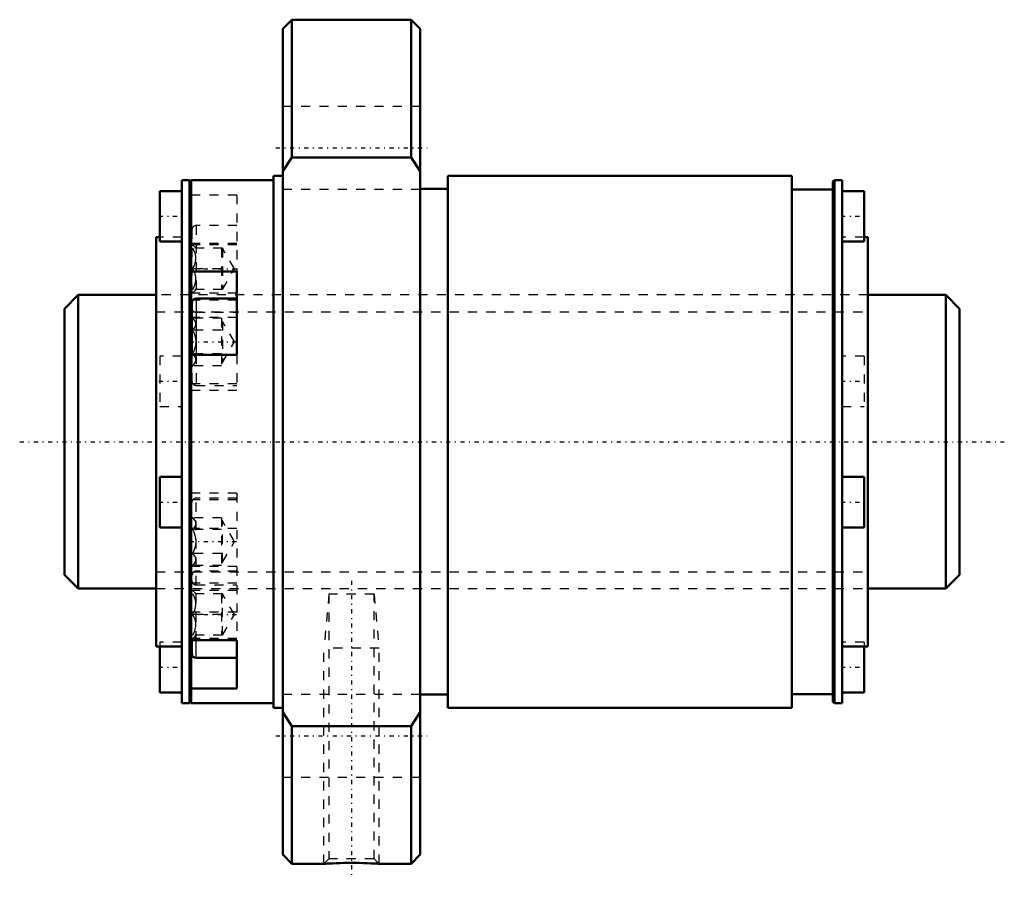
# Model space of a CAD drawing. Header units: millimetres. Extents: x -15 to 92, y -47 to 46.
import ezdxf

# ---------------------------------------------------------------- set-up
doc = ezdxf.new("R2010")
doc.units = ezdxf.units.MM
doc.linetypes.add('Center', pattern=[1.5, 0.45, -0.5, 0.05, -0.5])
doc.linetypes.add('Dashed', pattern=[2, 1, -1])
for name, color, linetype, lineweight in [('2d ConnectionPoints', 7, 'Continuous', 50), ('AM_0', 7, 'Continuous', 50), ('AM_4', 3, 'Continuous', 25), ('AM_5', 3, 'Continuous', 25), ('AM_7', 7, 'Center', 25), ('AM_9', 6, 'Dashed', 25)]:
    doc.layers.add(name, color=color, linetype=linetype, lineweight=lineweight)

# ---------------------------------------------------------------- blocks, each defined once
blk = doc.blocks.new('1_NRR0130BLK3232_3_6Nut_0_in_BLK3232_3_6ZZG1_97_6LC3_N0_1300_0')
at = {"layer": 'AM_0'}
for p, q in [((14.8, 46), (13.8, 45)), ((27.8, 46), (14.8, 46)), ((14.8, 46), (14.8, 30.98)), ((28.8, 45), (27.8, 46)), ((27.8, 46), (27.8, 30.98)), ((13.8, 45), (13.8, -45)), ((28.8, 45), (28.8, -45)), ((14.8, 30.98), (13.8, 29.48)), ((27.8, 30.98), (14.8, 30.98)), ((28.8, 29.48), (27.8, 30.98)), ((13.8, 29), (12.8, 29)), ((12.8, 29), (12.8, -29)), ((69.3, 29), (31.8, 29)), ((31.8, 29), (31.8, -29)), ((69.3, 29), (69.3, -29)), ((3.65, 28.5), (2.8, 28.5)), ((2.8, 28.5), (2.8, -28.5)), ((3.8, 28.35), (3.65, 28.5)), ((3.65, 28.5), (3.65, -28.5)), ((3.8, 28.5), (3.8, -28.5)), ((12.8, 28.5), (3.8, 28.5)), ((73.95, 28.5), (73.8, 28.35)), ((73.8, 28.35), (73.8, -28.35)), ((74.8, 28.5), (73.95, 28.5)), ((73.95, 28.5), (73.95, -28.5)), ((74.8, 28.5), (74.8, -28.5)), ((2.8, 27.33), (0.4, 27.33)), ((0.4, 27.33), (0.4, 21.83)), ((31.8, 27.55), (28.8, 27.55)), ((73.8, 27.5), (69.3, 27.5)), ((77.2, 27.33), (74.8, 27.33)), ((77.2, 27.33), (77.2, 21.83)), ((0.4, 22.3), (0, 22.3)), ((0, 22.3), (0, -22.3)), ((0.4, 21.83), (2.8, 21.83)), ((74.8, 21.83), (77.2, 21.83)), ((77.6, 22.3), (77.2, 22.3)), ((77.6, 22.3), (77.6, -22.3)), ((3.8, 18.55), (8.8, 18.55)), ((8.8, 9.46), (8.8, 18.55)), ((3.9, 15.15), (3.9, 9.46)), ((8.8, 15.6), (4.35, 15.6)), ((8.8, 9.46), (3.8, 9.46)), ((2.8, -3.84), (0.4, -3.84)), ((0.4, -3.84), (0.4, -9.34)), ((77.2, -3.84), (74.8, -3.84)), ((77.2, -3.84), (77.2, -9.34)), ((0.4, -9.34), (2.8, -9.34)), ((74.8, -9.34), (77.2, -9.34)), ((0, -22.3), (2.8, -22.3)), ((0.4, -22.3), (0.4, -27.33)), ((3.8, -21.63), (8.8, -21.63)), ((3.9, -23.11), (3.9, -21.63)), ((8.8, -26.88), (8.8, -21.63)), ((74.8, -22.3), (77.6, -22.3)), ((77.2, -22.3), (77.2, -27.33)), ((4.35, -23.56), (8.8, -23.56)), ((0.4, -27.33), (2.8, -27.33)), ((8.8, -26.88), (3.8, -26.88)), ((28.8, -27.55), (31.8, -27.55)), ((69.3, -27.5), (73.8, -27.5)), ((74.8, -27.33), (77.2, -27.33)), ((2.8, -28.5), (3.65, -28.5)), ((3.65, -28.5), (3.8, -28.35)), ((3.8, -28.5), (12.8, -28.5)), ((73.8, -28.35), (73.95, -28.5)), ((73.95, -28.5), (74.8, -28.5)), ((12.8, -29), (13.8, -29)), ((13.8, -29.48), (14.8, -30.98)), ((27.8, -30.98), (28.8, -29.48)), ((31.8, -29), (69.3, -29)), ((14.8, -30.98), (14.8, -46)), ((14.8, -30.98), (27.8, -30.98)), ((27.8, -30.98), (27.8, -46)), ((13.8, -45), (14.8, -46)), ((27.8, -46), (28.8, -45)), ((14.8, -46), (18.3, -46)), ((24.29, -46), (27.8, -46))]:
    blk.add_line(p, q, dxfattribs=at)
blk.add_lwpolyline([(18.3, -46), (18.34, -46), (18.46, -45.99), (18.65, -45.98), (18.92, -45.97), (19.25, -45.95), (19.63, -45.94), (20.07, -45.92), (20.54, -45.91), (21.05, -45.91), (21.56, -45.91), (22.08, -45.91), (22.56, -45.92), (23.02, -45.94), (23.41, -45.95), (23.75, -45.97), (24.01, -45.98), (24.19, -45.99), (24.28, -46), (24.3, -46)], dxfattribs=at)
for centre, start, end in [((4.35, 15.15), 90, 180), ((4.35, -23.11), 180, 270)]:
    blk.add_arc(centre, 0.45, start, end, dxfattribs=at)
at = {"layer": 'AM_4'}
for p, q in [((3.99, 15.42), (3.8, 15.42)), ((4.35, 15.6), (4.35, 9.46)), ((4.35, -23.56), (4.35, -21.63))]:
    blk.add_line(p, q, dxfattribs=at)
at = {"layer": 'AM_5', "linetype": 'Dashed'}
for p, q in [((18.84, -16.62), (18.3, -22.5)), ((23.76, -16.62), (24.3, -22.5)), ((24.3, -22.5), (18.3, -22.5)), ((18.3, -46), (18.3, -22.5)), ((24.3, -46), (24.3, -22.5))]:
    blk.add_line(p, q, dxfattribs=at)
at = {"layer": 'AM_7'}
for p, q in [((13.05, 32.04), (29.55, 32.04)), ((0.28, 24.58), (2.92, 24.58)), ((74.68, 24.58), (77.32, 24.58)), ((3.65, 18.84), (9.04, 18.84)), ((3.65, 10.88), (9.04, 10.88)), ((0.28, 6.59), (2.92, 6.59)), ((74.68, 6.59), (77.32, 6.59)), ((0.28, -6.59), (2.92, -6.59)), ((74.68, -6.59), (77.32, -6.59)), ((3.65, -10.88), (9.04, -10.88)), ((21.3, -15.16), (21.3, -47.47)), ((3.65, -18.84), (9.04, -18.84)), ((0.28, -24.58), (2.92, -24.58)), ((74.68, -24.58), (77.32, -24.58)), ((13.05, -32.04), (29.55, -32.04))]:
    blk.add_line(p, q, dxfattribs=at)
at = {"layer": 'AM_9'}
for p, q in [((28.8, 36.54), (13.8, 36.54)), ((8.8, 26.88), (3.8, 26.88)), ((8.8, 26.88), (8.8, 18.55)), ((13.8, 27.54), (28.8, 27.54)), ((3.9, 23.11), (3.9, 15.15)), ((8.8, 23.56), (4.35, 23.56)), ((4.35, 23.56), (4.35, 15.6)), ((2.8, 22.3), (0.4, 22.3)), ((3.8, 21.63), (8.8, 21.63)), ((4.35, 21.09), (3.9, 21.54)), ((77.2, 22.3), (74.8, 22.3)), ((8.8, 21.46), (3.8, 21.46)), ((7.23, 21.09), (4, 21.09)), ((7.13, 21.09), (7.13, 16.59)), ((8.53, 18.84), (7.23, 21.09)), ((7.23, 21.09), (7.23, 16.59)), ((7.13, 18.84), (4, 18.84)), ((7.23, 16.59), (8.53, 18.84)), ((8.8, 16.21), (3.8, 16.21)), ((3.9, 16.14), (4.35, 16.59)), ((7.23, 16.59), (4, 16.59)), ((77.6, 16), (0, 16)), ((8.8, 15.42), (3.99, 15.42)), ((4.35, 14.11), (8.8, 14.11)), ((3.8, 13.59), (8.8, 13.59)), ((4, 13.47), (3.9, 13.57)), ((7.13, 13.47), (4, 13.47)), ((7.13, 13.47), (7.13, 8.28)), ((7.23, 13.12), (7.13, 13.12)), ((8.53, 10.88), (7.23, 13.12)), ((7.23, 13.12), (7.23, 8.63)), ((7.13, 12.17), (4, 12.17)), ((7.23, 8.63), (8.53, 10.88)), ((2.8, 9.34), (0.4, 9.34)), ((0.4, 9.34), (0.4, 3.84)), ((3.9, 9.46), (3.9, 6.6)), ((7.13, 9.58), (4, 9.58)), ((4.35, 9.46), (4.35, 6.15)), ((7.13, 8.63), (7.23, 8.63)), ((8.8, 9.46), (8.8, 5.63)), ((77.2, 9.34), (74.8, 9.34)), ((77.2, 9.34), (77.2, 3.84)), ((3.9, 8.18), (4, 8.28)), ((7.13, 8.28), (4, 8.28)), ((8.8, 6.33), (3.8, 6.33)), ((3.8, 5.63), (8.8, 5.63)), ((4.35, 6.15), (8.8, 6.15)), ((0.4, 3.84), (2.8, 3.84)), ((74.8, 3.84), (77.2, 3.84)), ((8.8, -5.62), (3.8, -5.62)), ((8.8, -6.33), (3.8, -6.33)), ((8.8, -6.15), (4.35, -6.15)), ((4.35, -21.63), (4.35, -6.15)), ((8.8, -5.62), (8.8, -21.63)), ((3.9, -21.63), (3.9, -6.6)), ((4, -8.28), (3.9, -8.18)), ((7.13, -8.28), (4, -8.28)), ((7.13, -8.28), (7.13, -13.47)), ((8.8, -9.46), (3.8, -9.46)), ((7.13, -9.58), (4, -9.58)), ((7.23, -8.63), (7.13, -8.63)), ((8.53, -10.88), (7.23, -8.63)), ((7.23, -13.12), (7.23, -8.63)), ((7.23, -13.12), (8.53, -10.88)), ((7.13, -12.17), (4, -12.17)), ((8.8, -13.59), (3.8, -13.59)), ((3.9, -13.57), (4, -13.47)), ((7.13, -13.47), (4, -13.47)), ((7.13, -13.12), (7.23, -13.12)), ((8.8, -14.11), (4.35, -14.11)), ((0, -16), (77.6, -16)), ((8.8, -15.42), (3.8, -15.42)), ((4.35, -15.6), (8.8, -15.6)), ((8.8, -16.21), (3.8, -16.21)), ((4.35, -16.59), (3.9, -16.14)), ((7.23, -16.59), (4, -16.59)), ((7.13, -16.59), (7.13, -21.09)), ((7.23, -21.09), (7.23, -16.59)), ((8.53, -18.84), (7.23, -16.59)), ((18.84, -16.62), (18.84, -45.46)), ((23.76, -16.62), (18.84, -16.62)), ((23.76, -45.46), (23.76, -16.62)), ((3.8, -18.55), (8.8, -18.55)), ((7.13, -18.84), (4, -18.84)), ((7.23, -21.09), (8.53, -18.84)), ((8.8, -21.46), (3.8, -21.46)), ((3.9, -21.54), (4.35, -21.09)), ((7.23, -21.09), (4, -21.09)), ((2.8, -21.83), (0.4, -21.83)), ((0.4, -21.83), (0.4, -22.3)), ((77.2, -21.83), (74.8, -21.83)), ((77.2, -21.83), (77.2, -22.3)), ((28.8, -27.54), (13.8, -27.54)), ((13.8, -36.54), (28.8, -36.54)), ((18.84, -45.46), (18.3, -46)), ((23.76, -45.46), (18.84, -45.46)), ((19.21, -45.95), (19.17, -45.95)), ((24.3, -46), (23.76, -45.46))]:
    blk.add_line(p, q, dxfattribs=at)
for points in [[(4, 18.84), (4.23, 19.31), (4.34, 19.82), (4.34, 20.18), (4.25, 20.55), (4, 21.09)], [(4, 16.59), (4.23, 17.06), (4.34, 17.57), (4.34, 17.93), (4.25, 18.3), (4, 18.84)], [(4, 12.17), (4.23, 12.44), (4.34, 12.74), (4.34, 12.95), (4.25, 13.16), (4, 13.47)], [(4, 9.58), (4.19, 10.02), (4.31, 10.48), (4.35, 10.95), (4.28, 11.43), (4.13, 11.88), (4, 12.17)], [(4, 8.28), (4.23, 8.55), (4.34, 8.84), (4.34, 9.05), (4.25, 9.26), (4, 9.58)], [(4, -9.58), (4.23, -9.31), (4.34, -9.01), (4.34, -8.8), (4.25, -8.59), (4, -8.28)], [(4, -12.17), (4.19, -11.73), (4.31, -11.27), (4.35, -10.8), (4.28, -10.32), (4.13, -9.87), (4, -9.58)], [(4, -13.47), (4.23, -13.2), (4.34, -12.91), (4.34, -12.7), (4.25, -12.49), (4, -12.17)], [(4, -18.84), (4.23, -18.37), (4.34, -17.85), (4.34, -17.49), (4.25, -17.13), (4, -16.59)], [(4, -21.09), (4.23, -20.62), (4.34, -20.1), (4.34, -19.74), (4.25, -19.38), (4, -18.84)]]:
    blk.add_lwpolyline(points, dxfattribs=at)
for centre, start, end in [((4.35, 23.11), 90, 180), ((4.35, 14.56), 180, 270), ((4.35, 6.6), 180, 270), ((4.35, -6.6), 90, 180), ((4.35, -14.56), 90, 180), ((4.35, -15.15), 180, 270)]:
    blk.add_arc(centre, 0.45, start, end, dxfattribs=at)
blk = doc.blocks.new('2_NZZ0130BLK3232_3_60Shaft_0_in_BLK3232_3_6ZZG1_97_6LC3_N0_1300_0')
at = {"layer": 'AM_0'}
for p, q in [((-8.5, 16), (-10, 14.5)), ((0, 16), (-8.5, 16)), ((-8.5, 16), (-8.5, -16)), ((86.1, 16), (77.6, 16)), ((87.6, 14.5), (86.1, 16)), ((86.1, 16), (86.1, -16)), ((-10, 14.5), (-10, -14.5)), ((87.6, 14.5), (87.6, -14.5)), ((-10, -14.5), (-8.5, -16)), ((86.1, -16), (87.6, -14.5)), ((-8.5, -16), (0, -16)), ((77.6, -16), (86.1, -16))]:
    blk.add_line(p, q, dxfattribs=at)
at = {"layer": 'AM_5', "linetype": 'Dashed'}
for p, q in [((0, 14.1595), (77.6, 14.1595)), ((0, -14.1595), (77.6, -14.1595))]:
    blk.add_line(p, q, dxfattribs=at)
at = {"layer": 'AM_7'}
blk.add_line((-14.88, 0), (92.48, 0), dxfattribs=at)
at = {"layer": 'AM_9'}
for p, q in [((77.6, 16), (0, 16)), ((0, -16), (77.6, -16))]:
    blk.add_line(p, q, dxfattribs=at)

msp = doc.modelspace()

# ---------------------------------------------------------------- linework, layer by layer
at = {"layer": '2d ConnectionPoints'}
msp.add_point((0, 0), dxfattribs=at)

# ---------------------------------------------------------------- block references
for name in ['1_NRR0130BLK3232_3_6Nut_0_in_BLK3232_3_6ZZG1_97_6LC3_N0_1300_0', '2_NZZ0130BLK3232_3_60Shaft_0_in_BLK3232_3_6ZZG1_97_6LC3_N0_1300_0']:
    msp.add_blockref(name, (0, 0))

doc.saveas('drawing.dxf')
